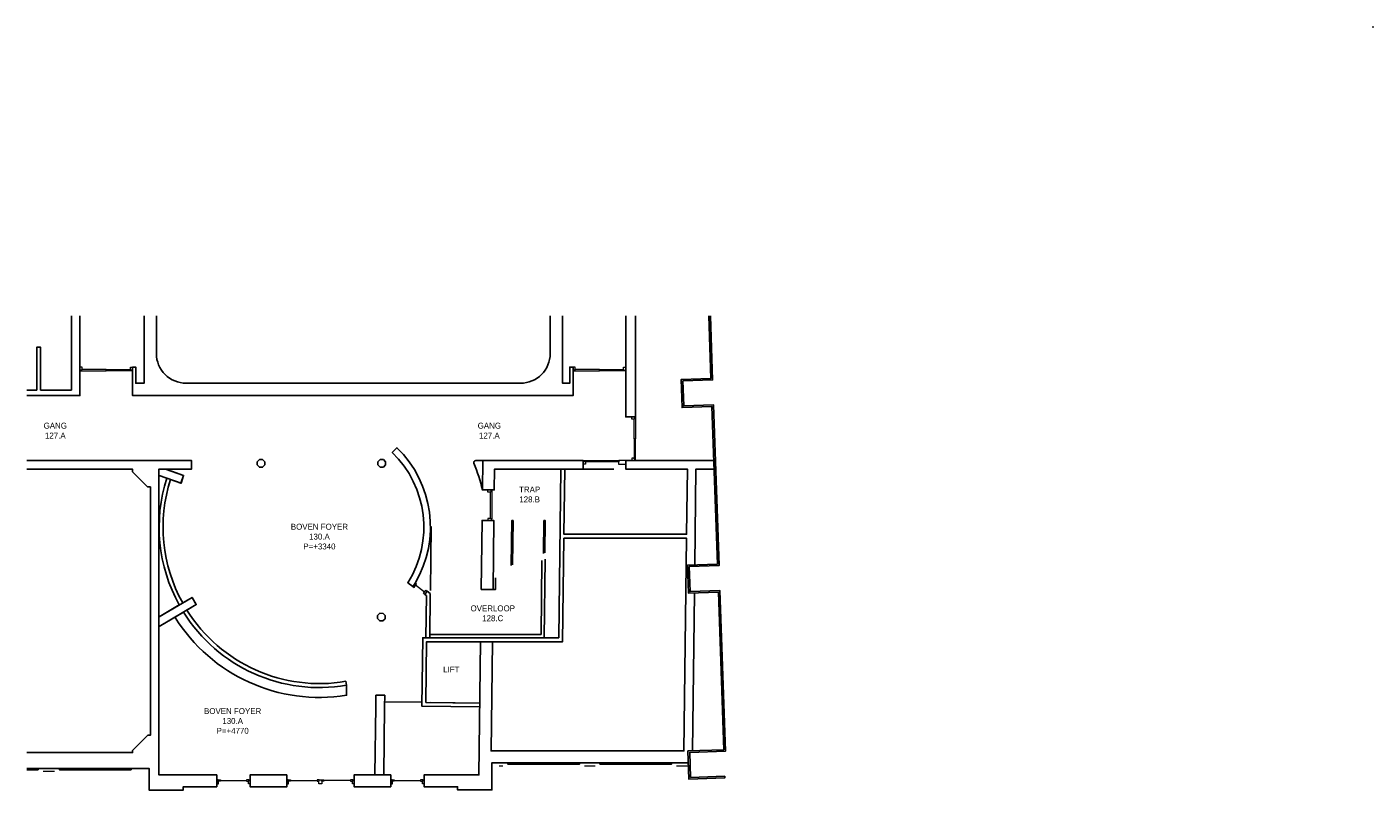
# Model space of a CAD drawing. Extents: x 14681 to 201383, y 146879 to 560554.
# Tile 3 of 15: x 40012 to 80929, y 467493 to 490679. Entities that reach past the tile are written whole.
import ezdxf

# ---------------------------------------------------------------- set-up
doc = ezdxf.new("R2010")
doc.units = 0
doc.header["$MEASUREMENT"] = 0
doc.layers.add('0.09', color=7, linetype='CONTINUOUS', lineweight=9)
doc.layers.add('BESTAANDE KOZIJNEN', color=5, linetype='CONTINUOUS', lineweight=13)
for name, color, linetype in [('0.18', 1, 'CONTINUOUS'), ('0.25', 2, 'CONTINUOUS'), ('0kader', 90, 'CONTINUOUS')]:
    doc.layers.add(name, color=color, linetype=linetype)

# ---------------------------------------------------------------- blocks, each defined once
blk = doc.blocks.new('67114_dm1466_D')
at = {"layer": 'BESTAANDE KOZIJNEN'}
for points in [[(0, 1600), (0, 1548), (-40, 1548), (-40, 1533), (-114, 1533), (-114, 1600)], [(-40, 1548), (0, 1548), (0, 800), (-40, 800)], [(-40, 52), (0, 52), (0, 800), (-40, 800)], [(0, 0), (0, 52), (-40, 52), (-40, 67), (-114, 67), (-114, 0)]]:
    blk.add_lwpolyline(points, close=True, dxfattribs=at)
blk = doc.blocks.new('67114_dm800_R')
at = {"layer": 'BESTAANDE KOZIJNEN'}
for points in [[(0, 934), (0, 882), (-40, 882), (-40, 867), (-114, 867), (-114, 934)], [(-40, 882), (0, 882), (0, 52), (-40, 52)], [(0, 0), (0, 52), (-40, 52), (-40, 67), (-114, 67), (-114, 0)]]:
    blk.add_lwpolyline(points, close=True, dxfattribs=at)
blk = doc.blocks.new('67114_dm1190_D')
at = {"layer": 'BESTAANDE KOZIJNEN'}
for points in [[(0, 1324), (0, 1272), (-40, 1272), (-40, 1257), (-114, 1257), (-114, 1324)], [(-40, 1272), (0, 1272), (0, 662), (-40, 662)], [(-40, 52), (0, 52), (0, 662), (-40, 662)], [(0, 0), (0, 52), (-40, 52), (-40, 67), (-114, 67), (-114, 0)]]:
    blk.add_lwpolyline(points, close=True, dxfattribs=at)

msp = doc.modelspace()

# ---------------------------------------------------------------- linework, layer by layer
at = {"layer": '0.09'}
for points in [[(54369, 468232), (54479, 468232)], [(56959, 468232), (57279, 468232)], [(59759, 468232), (60120, 468232)], [(40849, 468060), (40501, 468060)]]:
    msp.add_lwpolyline(points, dxfattribs=at)
at = {"layer": '0.18'}
for points in [[(44410, 477180), (44771, 477054), (44689, 476818), (44376, 476927, 0.206718), (44746, 473177), (45033, 473346, 0.014144), (45159, 473130), (44873, 472961, 0.304632), (49710, 470797), (49710, 470797)], [(44030, 472755), (44642, 473116, -0.207056), (44262, 476967), (44030, 477048)], [(49710, 470797), (49730, 470678, -0.304809), (44769, 472900), (44030, 472465)], [(44515, 472741, 0.302083), (49730, 470374), (49730, 470678)]]:
    msp.add_lwpolyline(points, format="xyb", dxfattribs=at)
for points in [[(52275, 473561), (52299, 475503)], [(54773, 474333), (54790, 475680), (54750, 475680), (54733, 474318)], [(55714, 474683), (55726, 475680), (55766, 475680), (55754, 474698)], [(52258, 472220), (55638, 472220), (55666, 474466)], [(55766, 474504), (55737, 472118)], [(54180, 473587), (54250, 473586), (54254, 473941)], [(50621, 470377), (50617, 470038), (50591, 467953), (50856, 467953), (50882, 470037), (50886, 470373), (50621, 470377)], [(52018, 470160), (50884, 470173)], [(40012, 468110), (40351, 468110), (40351, 468150)], [(40999, 468150), (40999, 468110), (43179, 468110), (43179, 468150)], [(54629, 468322), (54629, 468282), (56809, 468282), (56809, 468322)], [(57429, 468322), (57429, 468282), (59609, 468282), (59609, 468322)]]:
    msp.add_lwpolyline(points, dxfattribs=at)
at = {"layer": '0.25'}
for points in [[(41362, 481905), (41362, 479646), (40428, 479646), (40428, 480946), (40308, 480946), (40308, 479646), (40012, 479646)], [(40012, 479480), (41622, 479480), (41622, 481905)], [(43572, 481905), (43572, 479855), (43322, 479855), (43322, 480344), (43222, 480344), (43222, 479480), (43804, 479480), (56612, 479480), (56612, 479480), (56612, 480344), (56512, 480344), (56512, 479855), (56292, 479855), (56292, 481905)], [(58510, 481905), (58510, 478830), (58212, 478830), (58212, 481905)], [(60788, 481905), (60855, 479954), (59950, 479923), (59976, 479163), (60881, 479195), (61050, 474313), (60145, 474282), (60171, 473522), (61076, 473554), (61245, 468672), (60157, 468635), (60183, 467875), (61221, 467911), (61223, 467861), (60135, 467823), (60105, 468683), (61193, 468720), (61028, 473502), (60123, 473471), (60093, 474330), (60998, 474361), (60833, 479143), (59928, 479112), (59898, 479971), (60804, 480002), (60738, 481905)], [(45787, 467953), (44024, 467953), (44024, 467953), (44024, 477246), (45019, 477246), (45019, 477506), (40012, 477506)], [(60310, 474338), (60346, 477243), (60899, 477243), (60890, 477506), (58212, 477506), (58212, 477246), (60086, 477246), (60061, 475265), (58323, 475265), (56335, 475265), (56360, 477246), (56922, 477246), (56922, 477506), (53868, 477506), (53857, 476614), (54217, 476614), (54225, 477246), (56240, 477246), (56175, 472120), (52042, 472120), (52016, 470040), (53776, 470018), (53777, 470138), (52138, 470158), (52160, 471999), (53800, 471999), (56295, 471999), (56334, 475145), (58323, 475145), (60060, 475145), (59980, 468682), (57504, 468682), (54119, 468682), (54160, 471999), (53800, 471999), (53751, 467953), (53750, 467953), (52082, 467953), (52082, 467593), (53104, 467593), (53104, 467496), (54144, 467496), (54144, 468322), (60117, 468322)], [(40012, 468633), (43225, 468633), (43225, 468698), (43684, 469158), (43764, 469158), (43764, 476703), (43679, 476703), (43216, 477166), (43216, 477246), (40012, 477246)], [(44220, 477246), (44771, 477054), (44695, 476816), (44030, 477048)], [(54225, 477246), (57848, 477246)], [(52257, 472120), (52273, 473461), (52178, 473533), (52105, 473437), (52153, 473401), (52137, 472120)], [(60240, 468687), (60299, 473477)], [(44030, 472755), (45033, 473346), (45159, 473130), (44030, 472465)], [(52278, 470156), (53777, 470138)], [(40012, 468150), (43724, 468150), (43724, 467493), (44764, 467493), (44764, 467593), (44764, 467593), (45787, 467593)], [(45787, 467593), (45787, 467953)]]:
    msp.add_lwpolyline(points, dxfattribs=at)
for points in [[(55917, 481905), (55917, 480755, -0.414214), (55017, 479855), (44847, 479855, -0.414214), (43947, 480755), (43947, 481905)], [(53868, 477506), (53654, 477506, 0.538926), (53599, 477422, -0.042638), (53857, 476614)]]:
    msp.add_lwpolyline(points, format="xyb", dxfattribs=at)
for points in [[(47080, 477534), (47012, 477466), (47012, 477371), (47080, 477303), (47175, 477303), (47243, 477371), (47243, 477466), (47175, 477534)], [(50749, 477534), (50682, 477466), (50682, 477371), (50749, 477303), (50845, 477303), (50913, 477371), (50913, 477466), (50845, 477534)], [(53820, 473591), (54180, 473587), (54206, 475680), (53846, 475684)], [(50739, 472864), (50671, 472797), (50669, 472701), (50736, 472633), (50832, 472631), (50900, 472698), (50901, 472794), (50835, 472862)], [(47914, 467953), (46797, 467953), (46797, 467593), (47914, 467593)], [(51072, 467953), (49954, 467953), (49954, 467593), (51072, 467593)]]:
    msp.add_lwpolyline(points, close=True, dxfattribs=at)
msp.add_lwpolyline([(51814, 473777), (51742, 473680), (51589, 473793, 0.35343), (51117, 477752), (51257, 477895, -0.344647)], format="xyb", close=True, dxfattribs=at)
at = {"layer": '0kader', "linetype": 'Continuous', "ltscale": 0.2}
msp.add_point((80929, 490679), dxfattribs=at)
at = {"layer": 'BESTAANDE KOZIJNEN'}
for points in [[(56922, 477506), (56974, 477506), (56974, 477466), (56989, 477466), (56989, 477392), (56922, 477392)], [(56974, 477466), (56974, 477506), (58004, 477506), (58004, 477466)], [(58212, 477506), (58004, 477506), (58004, 477466), (57989, 477466), (57989, 477392), (58212, 477392)], [(51855, 473747), (51814, 473777), (51742, 473680), (51783, 473650)], [(45827, 467803), (45894, 467803), (45894, 467763), (45827, 467763)], [(46757, 467803), (46690, 467803), (46690, 467763), (46757, 467763)], [(47954, 467803), (48021, 467803), (48021, 467763), (47954, 467763)], [(48899, 467803), (48832, 467803), (48832, 467763), (48899, 467763)], [(48899, 467803), (48969, 467803), (48969, 467763), (48979, 467763), (48979, 467683), (48889, 467683), (48889, 467763), (48899, 467763)], [(48969, 467803), (49036, 467803), (49036, 467763), (48969, 467763)], [(49914, 467803), (49847, 467803), (49847, 467763), (49914, 467763)], [(51112, 467803), (51179, 467803), (51179, 467763), (51112, 467763)], [(52042, 467803), (51975, 467803), (51975, 467763), (52042, 467763)]]:
    msp.add_lwpolyline(points, close=True, dxfattribs=at)
for points in [[(51821, 473728), (52101, 473516)], [(52137, 473564), (52178, 473533), (52105, 473437), (52065, 473468), (52137, 473564)], [(45787, 467683), (45837, 467683), (45837, 467763), (45827, 467763), (45827, 467803), (45787, 467803), (45787, 467683)], [(45894, 467783), (46690, 467783)], [(46797, 467683), (46747, 467683), (46747, 467763), (46757, 467763), (46757, 467803), (46797, 467803), (46797, 467683)], [(47914, 467683), (47964, 467683), (47964, 467763), (47954, 467763), (47954, 467803), (47914, 467803), (47914, 467683)], [(48021, 467783), (48832, 467783)], [(49847, 467783), (49036, 467783)], [(49954, 467683), (49904, 467683), (49904, 467763), (49914, 467763), (49914, 467803), (49954, 467803), (49954, 467683)], [(51072, 467683), (51122, 467683), (51122, 467763), (51112, 467763), (51112, 467803), (51072, 467803), (51072, 467683)], [(51179, 467783), (51975, 467783)], [(52082, 467683), (52032, 467683), (52032, 467763), (52042, 467763), (52042, 467803), (52082, 467803), (52082, 467683)]]:
    msp.add_lwpolyline(points, dxfattribs=at)

# ---------------------------------------------------------------- block references
at = {"layer": 'BESTAANDE KOZIJNEN', "xscale": -1, "rotation": 90}
msp.add_blockref('67114_dm1466_D', (43222, 480230), dxfattribs=at)
at = {"layer": 'BESTAANDE KOZIJNEN', "rotation": 270}
msp.add_blockref('67114_dm1466_D', (56612, 480230), dxfattribs=at)
at = {"layer": 'BESTAANDE KOZIJNEN'}
for name, p in [('67114_dm1190_D', (58510, 477506)), ('67114_dm800_R', (54138, 475680))]:
    msp.add_blockref(name, p, dxfattribs=at)

# ---------------------------------------------------------------- texts
at = {"layer": '0.09', "char_height": 180, "width": 3040.82, "attachment_point": 5}
for s, insert in [('GANG\\P127.A', (40874, 478414)), ('GANG\\P127.A', (54067, 478414)), ('TRAP\\P128.B', (55292, 476473)), ('BOVEN FOYER\\P130.A\\PP=+3340', (48903, 475193)), ('OVERLOOP\\P128.C', (54171, 472862)), ('LIFT', (52911, 471156)), ('BOVEN FOYER\\P130.A\\PP=+4770', (46265, 469592))]:
    msp.add_mtext(s, dxfattribs=dict(at, insert=insert))

doc.saveas('drawing.dxf')
